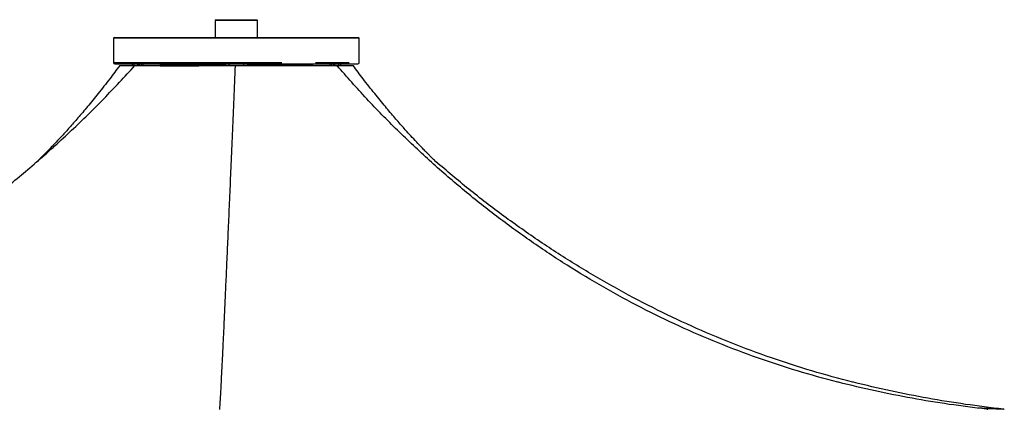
# Model space of a CAD drawing. Extents: x 392 to 2773, y 1013 to 3793.
# Tile 6 of 9: x 2211 to 2768, y 1434 to 1654. Entities that reach past the tile are written whole.
import ezdxf

# ---------------------------------------------------------------- set-up
doc = ezdxf.new("R2010")
doc.units = 0
doc.header["$LTSCALE"] = 15
doc.linetypes.add('PHANTOM', pattern=[12.7, 6.35, -1.27, 1.27, -1.27, 1.27, -1.27])
doc.layers.get('0').update_dxf_attribs({"linetype": 'CONTINUOUS'})

msp = doc.modelspace()

# ---------------------------------------------------------------- linework, layer by layer
at = {"color": 7, "linetype": 'CONTINUOUS'}
for p, q in [((2322.21, 1654.3), (2321.71, 1653.8)), ((2321.71, 1653.8), (2321.71, 1644.3)), ((2345.71, 1653.8), (2321.71, 1653.8)), ((2322.21, 1654.3), (2345.21, 1654.3)), ((2345.71, 1653.8), (2345.21, 1654.3)), ((2345.71, 1644.3), (2345.71, 1653.8)), ((2264.71, 1644.3), (2264.21, 1643.8)), ((2264.21, 1643.8), (2264.21, 1630.05)), ((2403.21, 1643.8), (2264.21, 1643.8)), ((2264.71, 1644.3), (2402.71, 1644.3)), ((2403.21, 1643.8), (2402.71, 1644.3)), ((2403.21, 1630.05), (2403.21, 1643.8)), ((2264.96, 1629.3), (2402.46, 1629.3)), ((2274.73, 1629.3), (2274.73, 1628.31)), ((2275.73, 1629.3), (2275.73, 1628.31)), ((2279.98, 1628.31), (2279.98, 1629.3)), ((2280.98, 1628.31), (2280.98, 1629.3)), ((2290.51, 1629.3), (2290.51, 1628.31)), ((2327.46, 1629.3), (2327.46, 1628.31)), ((2329.46, 1629.3), (2329.46, 1628.31)), ((2329.46, 1629.28), (2329.71, 1629.28)), ((2329.46, 1629.03), (2329.71, 1629.03)), ((2329.46, 1628.4), (2329.71, 1628.41)), ((2329.71, 1629.3), (2329.71, 1628.38)), ((2337.71, 1629.3), (2337.71, 1628.38)), ((2337.71, 1629.08), (2337.96, 1629.08)), ((2337.71, 1628.45), (2337.96, 1628.46)), ((2337.96, 1628.31), (2337.96, 1629.3)), ((2339.96, 1628.31), (2339.96, 1629.3)), ((2376.92, 1628.31), (2376.92, 1629.3)), ((2386.45, 1629.3), (2386.45, 1628.31)), ((2387.45, 1629.3), (2387.45, 1628.31)), ((2391.7, 1628.31), (2391.7, 1629.3)), ((2392.7, 1628.31), (2392.7, 1629.3))]:
    msp.add_line(p, q, dxfattribs=at)
at = {"color": 7, "linetype": 'PHANTOM'}
for p, q in [((2264.21, 1630.05), (2403.21, 1630.05)), ((2758.25, 1433.97), (2758.32, 1433.97))]:
    msp.add_line(p, q, dxfattribs=at)
at = {"color": 7, "linetype": 'CONTINUOUS'}
for centre, radius, start, end in [((2264.96, 1630.05), 0.75, 180, 270), ((2280.68, 1624.54), 4.77, 98.4171, 126.3058), ((2386.75, 1624.54), 4.77, 53.6942, 81.5829), ((2402.46, 1630.05), 0.75, 270, 0)]:
    msp.add_arc(centre, radius, start, end, dxfattribs=at)
for points, knots in [([(1985.14, 1449.31), (1992.87, 1451.35), (2008.33, 1455.43), (2031.26, 1462.88), (2053.93, 1471.31), (2076.31, 1480.79), (2098.37, 1491.28), (2120.05, 1502.78), (2141.34, 1515.25), (2162.19, 1528.69), (2182.58, 1543.07), (2202.46, 1558.36), (2221.82, 1574.54), (2240.61, 1591.6), (2258.84, 1609.45), (2270.47, 1622.02), (2276.29, 1628.31)], [0, 0, 0, 0, 0.071462, 0.142916, 0.214363, 0.285804, 0.357239, 0.42867, 0.500096, 0.571518, 0.642937, 0.714353, 0.785767, 0.857179, 0.92859, 1, 1, 1, 1]), ([(2267.72, 1628.35), (2265.85, 1625.84), (2261.84, 1620.47), (2255.74, 1612.72), (2249.71, 1605.34), (2244.28, 1598.93), (2239.49, 1593.46), (2235.36, 1588.89), (2231.92, 1585.19), (2229.19, 1582.32), (2227.2, 1580.25), (2225.93, 1578.95), (2225.27, 1578.28), (2224.71, 1577.71), (2224.06, 1577.07), (2223.35, 1576.35), (2222.56, 1575.57), (2221.72, 1574.76), (2220.84, 1573.93), (2220.24, 1573.41), (2219.94, 1573.14)], [0, 0, 0, 0, 0.085418, 0.183642, 0.272211, 0.351312, 0.421066, 0.481542, 0.53278, 0.574839, 0.607877, 0.632371, 0.649077, 0.671818, 0.700798, 0.74395, 0.796289, 0.857744, 0.928089, 1, 1, 1, 1]), ([(2267.76, 1628.31), (2267.84, 1628.31), (2268.01, 1628.31), (2269.67, 1628.31), (2272.31, 1628.31), (2274.96, 1628.31), (2276.29, 1628.31)], [0, 0, 0, 0, 0.231154, 0.487436, 0.743716, 1, 1, 1, 1]), ([(2276.29, 1628.31), (2277.8, 1628.31), (2280.83, 1628.31), (2286.54, 1628.31), (2292.99, 1628.31), (2300.15, 1628.31), (2307.89, 1628.31), (2316.06, 1628.31), (2324.54, 1628.31), (2330.3, 1628.31), (2333.17, 1628.31)], [0, 0, 0, 0, 0.125001, 0.249999, 0.374999, 0.5, 0.625001, 0.75, 0.874999, 1, 1, 1, 1]), ([(2290.51, 1629), (2291.34, 1629.01), (2293.6, 1629.04), (2298.14, 1629.07), (2303.94, 1629.12), (2310.34, 1629.16), (2317.23, 1629.2), (2323, 1629.24), (2326.46, 1629.26), (2327.46, 1629.27)], [0, 0, 0, 0, 0.098189, 0.265267, 0.430164, 0.596365, 0.764154, 0.931929, 1, 1, 1, 1]), ([(2290.51, 1628.75), (2290.61, 1628.76), (2292.04, 1628.77), (2295.56, 1628.8), (2301.01, 1628.85), (2307.15, 1628.89), (2313.81, 1628.93), (2320.63, 1628.98), (2325.27, 1629), (2327.46, 1629.02)], [0, 0, 0, 0, 0.013422, 0.181571, 0.348002, 0.513435, 0.681072, 0.849486, 1, 1, 1, 1]), ([(2290.51, 1628.12), (2291.6, 1628.13), (2294.08, 1628.16), (2298.86, 1628.2), (2304.01, 1628.24), (2309.02, 1628.27), (2312.31, 1628.29), (2316.34, 1628.32), (2320.85, 1628.35), (2325.36, 1628.38), (2327.46, 1628.39)], [0, 0, 0, 0, 0.1282009, 0.290209, 0.4501019, 0.5655795, 0.6820737, 0.6944189, 0.8573054, 1, 1, 1, 1]), ([(2325.22, 1449.31), (2325.32, 1451.35), (2325.53, 1455.43), (2325.9, 1462.88), (2326.3, 1471.31), (2326.75, 1480.79), (2327.23, 1491.28), (2327.75, 1502.78), (2328.31, 1515.25), (2328.9, 1528.69), (2329.53, 1543.07), (2330.2, 1558.36), (2330.89, 1574.54), (2331.62, 1591.6), (2332.38, 1609.45), (2332.91, 1622.02), (2333.17, 1628.31)], [0, 0, 0, 0, 0.071462, 0.142916, 0.214363, 0.285804, 0.357239, 0.42867, 0.500096, 0.571518, 0.642937, 0.714353, 0.785767, 0.857179, 0.92859, 1, 1, 1, 1]), ([(2333.17, 1628.31), (2336.05, 1628.31), (2341.82, 1628.31), (2350.32, 1628.31), (2358.54, 1628.31), (2366.34, 1628.31), (2373.58, 1628.31), (2380.12, 1628.31), (2385.94, 1628.31), (2389.05, 1628.31), (2390.6, 1628.31)], [0, 0, 0, 0, 0.125001, 0.249999, 0.374999, 0.5, 0.625001, 0.75, 0.874999, 1, 1, 1, 1]), ([(2339.96, 1629.09), (2340.91, 1629.1), (2344.32, 1629.12), (2350.04, 1629.15), (2356.95, 1629.2), (2363.32, 1629.24), (2368.2, 1629.28), (2370.66, 1629.3), (2371.44, 1629.3)], [0, 0, 0, 0, 0.079646, 0.287222, 0.49486, 0.700576, 0.904583, 1, 1, 1, 1]), ([(2339.96, 1628.47), (2340.85, 1628.47), (2344.15, 1628.49), (2349.71, 1628.53), (2356.47, 1628.57), (2362.75, 1628.62), (2368.45, 1628.66), (2373.27, 1628.7), (2375.79, 1628.73), (2376.92, 1628.74)], [0, 0, 0, 0, 0.059586, 0.222317, 0.385096, 0.546369, 0.706302, 0.868338, 1, 1, 1, 1]), ([(2673.79, 1449.31), (2666.16, 1451.35), (2650.91, 1455.43), (2628.36, 1462.88), (2606.08, 1471.31), (2584.15, 1480.79), (2562.58, 1491.28), (2541.41, 1502.78), (2520.68, 1515.25), (2500.42, 1528.69), (2480.67, 1543.07), (2461.44, 1558.36), (2442.78, 1574.54), (2424.73, 1591.6), (2407.25, 1609.45), (2396.15, 1622.02), (2390.6, 1628.31)], [0, 0, 0, 0, 0.0714619, 0.142916, 0.2143631, 0.2858039, 0.3572393, 0.42867, 0.500096, 0.5715181, 0.642937, 0.714353, 0.7857666, 0.8571786, 0.9285896, 1, 1, 1, 1]), ([(2390.6, 1628.31), (2391.96, 1628.31), (2394.69, 1628.31), (2397.51, 1628.31), (2399.19, 1628.31), (2399.88, 1628.31), (2399.68, 1628.31), (2399.66, 1628.31)], [0, 0, 0, 0, 0.24402, 0.488035, 0.732052, 0.976072, 1, 1, 1, 1]), ([(2447.48, 1573.14), (2447.18, 1573.41), (2446.58, 1573.93), (2445.71, 1574.76), (2444.87, 1575.57), (2444.08, 1576.35), (2443.36, 1577.07), (2442.72, 1577.71), (2442.16, 1578.28), (2441.5, 1578.95), (2440.23, 1580.25), (2438.23, 1582.32), (2435.51, 1585.19), (2432.07, 1588.89), (2427.94, 1593.46), (2423.14, 1598.93), (2417.71, 1605.34), (2411.68, 1612.72), (2405.59, 1620.47), (2401.57, 1625.84), (2399.71, 1628.35)], [0, 0, 0, 0, 0.071911, 0.142256, 0.203711, 0.25605, 0.299202, 0.328182, 0.350923, 0.367629, 0.392123, 0.425161, 0.46722, 0.518458, 0.578934, 0.648688, 0.727789, 0.816358, 0.914582, 1, 1, 1, 1]), ([(2682.28, 1449.31), (2674.55, 1451.35), (2659.09, 1455.43), (2636.17, 1462.88), (2613.49, 1471.31), (2591.11, 1480.79), (2569.06, 1491.28), (2547.37, 1502.78), (2526.09, 1515.25), (2505.23, 1528.69), (2484.86, 1543.08), (2465.22, 1558.1), (2452.67, 1568.77), (2446.53, 1574)], [0, 0, 0, 0, 0.0913004, 0.182591, 0.2738726, 0.3651461, 0.4564127, 0.5476732, 0.6389279, 0.7301776, 0.8214231, 0.9126649, 1, 1, 1, 1]), ([(2324.34, 1434.02), (2324.4, 1434.88), (2324.51, 1436.6), (2324.72, 1440.1), (2324.95, 1444.21), (2325.13, 1447.56), (2325.21, 1449.23)], [0, 0, 0, 0, 0.250218, 0.500339, 0.750295, 1, 1, 1, 1]), ([(2325.21, 1449.23), (2325.21, 1449.24), (2325.22, 1449.27), (2325.22, 1449.3), (2325.22, 1449.31)], [0, 0, 0, 0, 0.500003, 1, 1, 1, 1]), ([(2674.12, 1449.23), (2674.07, 1449.24), (2673.96, 1449.27), (2673.84, 1449.3), (2673.79, 1449.31)], [0, 0, 0, 0, 0.5000034, 1, 1, 1, 1]), ([(2757.9, 1434.02), (2750.86, 1434.88), (2736.77, 1436.6), (2715.75, 1440.1), (2694.85, 1444.21), (2681.03, 1447.56), (2674.12, 1449.23)], [0, 0, 0, 0, 0.250218, 0.500339, 0.750295, 1, 1, 1, 1]), ([(2682.62, 1449.23), (2682.57, 1449.24), (2682.45, 1449.27), (2682.34, 1449.3), (2682.28, 1449.31)], [0, 0, 0, 0, 0.500003, 1, 1, 1, 1]), ([(2767.27, 1434.02), (2760.17, 1434.88), (2745.97, 1436.6), (2724.75, 1440.1), (2703.61, 1444.21), (2689.62, 1447.56), (2682.62, 1449.23)], [0, 0, 0, 0, 0.250218, 0.500339, 0.750295, 1, 1, 1, 1]), ([(2324.34, 1433.96), (2324.34, 1433.97), (2324.34, 1433.99), (2324.34, 1434.01), (2324.34, 1434.02)], [0, 0, 0, 0, 0.4452409, 1, 1, 1, 1]), ([(2324.34, 1433.92), (2324.34, 1433.93), (2324.34, 1433.94), (2324.34, 1433.96), (2324.34, 1433.96)], [0, 0, 0, 0, 0.411981, 1, 1, 1, 1]), ([(2758.32, 1433.96), (2758.26, 1433.97), (2758.12, 1433.99), (2757.98, 1434.01), (2757.9, 1434.02)], [0, 0, 0, 0, 0.445594, 1, 1, 1, 1]), ([(2758.32, 1433.97), (2758.36, 1433.97), (2758.44, 1433.96), (2758.53, 1433.95), (2758.57, 1433.94)], [0, 0, 0, 0, 0.501198, 1, 1, 1, 1]), ([(2767.69, 1433.96), (2767.63, 1433.97), (2767.49, 1433.99), (2767.35, 1434.01), (2767.27, 1434.02)], [0, 0, 0, 0, 0.445594, 1, 1, 1, 1]), ([(2767.69, 1433.97), (2767.73, 1433.97), (2767.82, 1433.96), (2767.9, 1433.95), (2767.94, 1433.94)], [0, 0, 0, 0, 0.501198, 1, 1, 1, 1])]:
    msp.add_open_spline(points, degree=3, knots=knots, dxfattribs=at)
at = {"color": 7, "linetype": 'PHANTOM'}
msp.add_open_spline([(2767.27, 1434.02), (2767.01, 1434.02), (2766.52, 1434.03), (2765.69, 1434.05), (2764.78, 1434.07), (2763.77, 1434.1), (2762.78, 1434.13), (2761.91, 1434.17), (2761.08, 1434.2), (2760.18, 1434.24), (2759.05, 1434.29), (2757.8, 1434.36), (2756.6, 1434.43), (2755.59, 1434.48), (2754.81, 1434.53), (2754.09, 1434.58), (2753.56, 1434.61), (2753.2, 1434.63), (2753.13, 1434.64)], degree=3, knots=[0, 0, 0, 0, 0.0671876, 0.1232126, 0.2022934, 0.2842965, 0.355428, 0.4230044, 0.4736274, 0.5321518, 0.612159, 0.7054411, 0.783644, 0.8496566, 0.9008791, 0.9332627, 0.9859233, 1, 1, 1, 1], dxfattribs=at)

doc.saveas('drawing.dxf')
